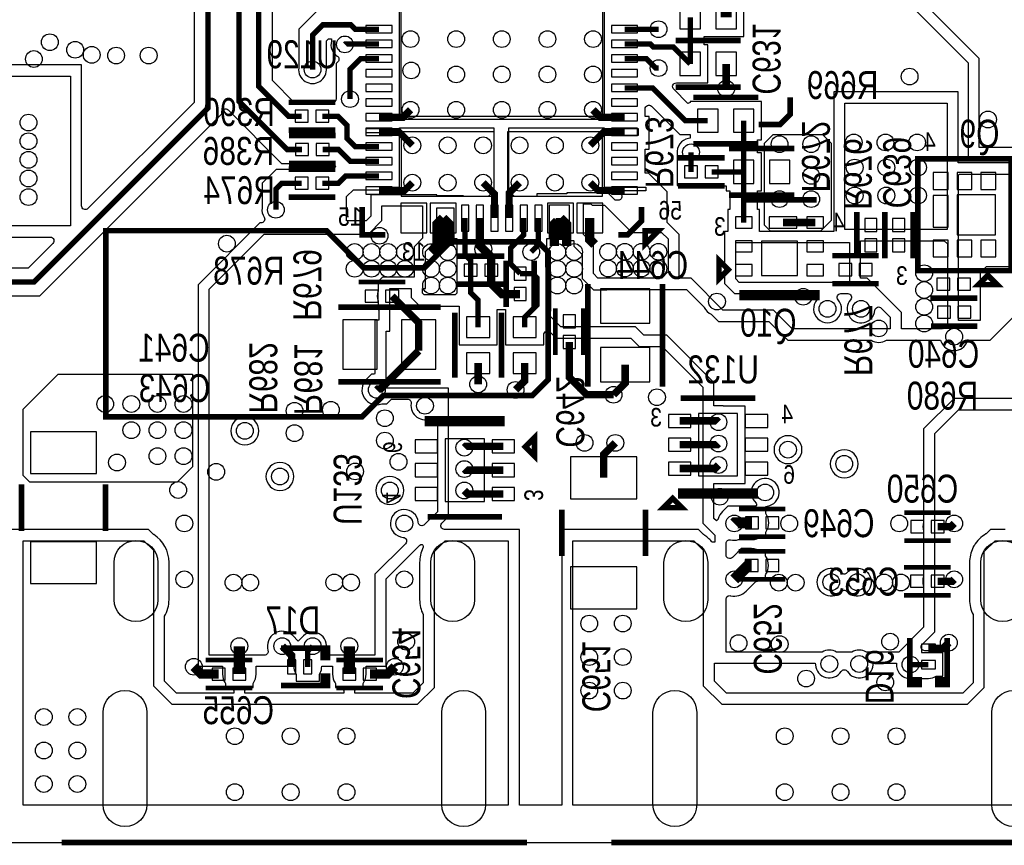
# Model space of a CAD drawing. Extents: x -394 to 5394, y -1015 to 6968.
# Tile 17 of 63: x 666 to 1723, y -3 to 883. Entities that reach past the tile are written whole.
import ezdxf

# ---------------------------------------------------------------- set-up
doc = ezdxf.new("R2010")
doc.units = 0
for name, color, linetype in [('BG_OUTLINE', 95, 'CONTINUOUS'), ('BG_SILKSCREEN_BOTTOM', 132, 'CONTINUOUS'), ('ET_BOTTOM', 1, 'CONTINUOUS'), ('PG_SILKSCREEN_BOTTOM', 2, 'CONTINUOUS'), ('PIN_BOTTOM', 1, 'CONTINUOUS'), ('RD_SILKSCREEN_BOTTOM', 254, 'CONTINUOUS'), ('VC_BOTTOM', 1, 'CONTINUOUS')]:
    doc.layers.add(name, color=color, linetype=linetype)

msp = doc.modelspace()

# ---------------------------------------------------------------- linework, layer by layer
at = {"layer": 'BG_OUTLINE'}
msp.add_lwpolyline([(5000, 0), (5000, 6968.4848), (0, 6968.4848), (0, 0)], close=True, dxfattribs=at)
at = {"layer": 'BG_OUTLINE', "const_width": 6}
for points in [[(710.42, 0), (1210.42, 0)], [(1300.97, 0), (1800.97, 0)]]:
    msp.add_lwpolyline(points, dxfattribs=at)
at = {"layer": 'BG_SILKSCREEN_BOTTOM', "const_width": 6}
msp.add_lwpolyline([(800, 457), (1033, 457), (1056, 480), (1216, 480), (1233, 497), (1233, 634), (1222, 645), (1128, 645), (1100, 617), (1035, 617), (995, 657), (758, 657), (758, 457), (800, 457)], dxfattribs=at)
at = {"layer": 'ET_BOTTOM'}
for points, const_width in [([(651.8739, 601.8739), (680.9457, 601.8739), (867.6, 788.5282), (867.6, 917.9347), (867.7, 918.0347), (867.7, 985.3), (679.9, 1173.1), (679.9, 1319.1), (653, 1346)], 5.8), ([(922, 1073), (922, 812), (954.21, 779.79), (968.45, 779.79)], 5.8), ([(901, 1039), (901, 796), (952.9, 744.1), (968.8, 744.1)], 5.8), ([(1424.15, 886.1), (1424.15, 905.15), (1415.7, 913.6)], 12), ([(1385.57, 836.1), (1385.57, 886.1)], 5.8), ([(980, 830), (980, 867), (991, 878), (1021.22, 878), (1025.99, 873.23), (1051.32, 873.23)], 5.8), ([(1315.1, 873.23), (1351.57, 873.23)], 5.8), ([(1014.76, 856.98), (1015.26, 857.48), (1051.32, 857.48)], 5.8), ([(1385.57, 836.1), (1367.43, 854.24), (1346.04, 854.24), (1342.8, 857.48), (1315.1, 857.48)], 5.8), ([(1020.21, 798.22), (1020.21, 830.19), (1031.75, 841.73), (1051.32, 841.73)], 5.8), ([(1351.57, 831.54), (1348.46, 831.54), (1338.27, 841.73), (1315.1, 841.73)], 5.8), ([(1424.15, 836.1), (1424.15, 809.45)], 8), ([(1404.46, 775.1), (1380.42, 775.1), (1345.29, 810.23), (1315.1, 810.23)], 5.8), ([(990.49, 779.79), (1007.2, 779.79), (1017, 769.99), (1017, 756), (1025.76, 747.24), (1051.32, 747.24)], 5.8), ([(1085.21, 786.7), (1077.25, 778.74), (1051.32, 778.74)], 8), ([(1315.1, 778.74), (1289.17, 778.74), (1281.21, 786.7)], 8), ([(1443.04, 720.07), (1443.04, 775.1)], 5.8), ([(1087.14, 748.54), (1072.69, 762.99), (1051.32, 762.99)], 7.5), ([(1278.3, 748.54), (1292.75, 762.99), (1315.1, 762.99)], 7.5), ([(1051.32, 731.49), (1020.51, 731.49), (1007.9, 744.1), (990.84, 744.1)], 5.8), ([(1386.41, 720.07), (1386.41, 741.12)], 5.8), ([(1443.04, 720.07), (1408.45, 720.07)], 5.8), ([(1443.04, 665.69), (1443.04, 720.07)], 5.8), ([(968.38, 707.92), (946.92, 707.92), (940.65, 701.65), (940.65, 679.4)], 5.8), ([(990.42, 707.92), (1007.92, 707.92), (1015.75, 715.75), (1051.32, 715.75)], 5.8), ([(1051.32, 700), (1078.6, 700), (1087.14, 708.54)], 7.5), ([(1175.34, 670.47), (1175.34, 696.34), (1163.14, 708.54)], 7.5), ([(1191.08, 670.47), (1191.08, 697.32), (1202.3, 708.54)], 7.5), ([(1278.3, 708.54), (1286.84, 700), (1315.1, 700)], 7.5), ([(1113.6284, 640.3784), (1120.22, 646.97), (1120.22, 670.47)], 10), ([(1120.22, 670.47), (1113.6284, 663.8784), (1113.6284, 640.3784)], 10), ([(1126.8116, 640.3784), (1126.8116, 663.8784), (1120.22, 670.47)], 10), ([(1143.84, 670.47), (1143.84, 631.18), (1149.86, 625.16), (1149.86, 614.64)], 5.8), ([(1163.43, 637.1), (1159.59, 640.94), (1159.59, 670.47)], 9), ([(1202.89, 610.9), (1192.7, 621.09), (1192.7, 638.37), (1206.83, 652.5), (1206.83, 670.47)], 5.8), ([(1222.58, 670.47), (1222.58, 641.87), (1214.81, 634.1)], 5.8), ([(1239.6084, 640.3784), (1239.6084, 663.8784), (1242.84, 667.11)], 10), ([(1252.7916, 640.3784), (1252.7916, 663.8784), (1246.2, 670.47)], 10), ([(1246.2, 670.47), (1246.2, 646.97)], 10), ([(1283, 642), (1277.7, 647.3), (1277.7, 670.47)], 10), ([(1485.17, 665.69), (1519.82, 665.69)], 8), ([(1113.6284, 640.3784), (1107.25, 634)], 10), ([(1171.9, 614.64), (1171.9, 628.63), (1163.43, 637.1)], 9), ([(1157.8, 553.34), (1157.8, 582.23), (1149.86, 590.17), (1149.86, 614.64)], 5.8), ([(1202.89, 588.86), (1183.17, 588.86), (1171.9, 600.13), (1171.9, 614.64)], 9), ([(1207.8, 553.34), (1207.8, 563.8), (1221, 577), (1221, 606.19), (1216.29, 610.9), (1202.89, 610.9)], 5.8), ([(1065.4836, 586.71), (1094.01, 558.1836), (1094.01, 534.71)], 8), ([(1255.71, 537.5164), (1255.71, 499.54), (1274.49, 480.76), (1303.22, 480.76)], 8), ([(1049, 486), (1050, 487), (1053, 487), (1094.01, 528.01)], 8), ([(1094.01, 528.01), (1094.01, 534.71)], 8), ([(1157.8, 514.76), (1157.8, 492)], 8), ([(1198, 486), (1207.8, 495.8), (1207.8, 514.76)], 8), ([(1315.71, 513.03), (1315.71, 493.25), (1303.22, 480.76)], 8), ([(1374.06, 452.72), (1414.49, 452.72), (1415.87, 451.34)], 8), ([(1184.81, 425.38), (1144.38, 425.38), (1143, 424)], 8), ([(1292.63, 391.6), (1292.63, 416.6), (1305.13, 429.1)], 8), ([(1374.06, 427.13), (1414.66, 427.13), (1415.87, 428.34)], 8), ([(1184.81, 399.79), (1144.21, 399.79), (1143, 401)], 8), ([(1374.06, 401.54), (1412.07, 401.54), (1415.87, 405.34)], 8), ([(1184.81, 374.2), (1146.8, 374.2), (1143, 378)], 8), ([(1451.8364, 343.25), (1433.52, 343.25), (1432.86, 342.59)], 12), ([(1651.4336, 339.15), (1665.64, 339.15), (1669.08, 342.59)], 8), ([(1451.5364, 297.55), (1447.82, 297.55), (1432.86, 282.59)], 12), ([(1651.3336, 280.5), (1666.99, 280.5), (1669.08, 282.59)], 8), ([(901.3636, 210.7964), (901.36, 210.8)], 12), ([(901.3636, 180.8), (901.3636, 210.7964)], 12), ([(957.57, 188.59), (957.57, 200.71), (947.48, 210.8)], 8), ([(974.89, 188.59), (974.89, 205.59), (980.1, 210.8)], 5.8), ([(1019.4764, 210.7964), (1019.48, 210.8)], 12), ([(1019.4764, 180.8), (1019.4764, 210.7964)], 12), ([(1641.41, 208.36), (1657.05, 208.36), (1663.29, 214.6)], 8), ([(879.3164, 180.8), (860.46, 180.8), (852.51, 188.75)], 10), ([(1041.5236, 180.8), (1060.38, 180.8), (1068.33, 188.75)], 10), ([(1641.41, 191.04), (1622, 191.04)], 5.8)]:
    msp.add_lwpolyline(points, dxfattribs=dict(at, const_width=const_width))
msp.add_lwpolyline([(1918, 746.39), (1696, 746.39), (1696, 842), (1585, 953), (1585, 1142), (1631, 1188), (1631, 1256), (1662, 1287), (1727.76, 1287)], dxfattribs=at)
for points in [[(71.9998, 994.9998), (677.0002, 994.9998), (677.0002, 1145.2709, -0.668175), (683.8286, 1148.0993), (852.7998, 979.1281), (852.7998, 924.2066), (852.6998, 924.1066), (852.6998, 794.7001), (738.8286, 680.8289, -0.668175), (732.0002, 683.6573), (732.0002, 835.0002), (558.9998, 835.0002)], [(984.8281, 892.9002), (965.0998, 873.1719), (965.0998, 831.7326), (965.088, 831.6246, 1.114863), (994.912, 831.6246), (994.9002, 831.7326), (994.9002, 860.8281), (997.1719, 863.0998), (1000.2665, 863.0998), (1000.2665, 860.8538), (1000.2069, 860.6151, 0.319429), (1006.5542, 844.4233, -0.476091), (1007.1944, 838.2465), (1005.3098, 836.3619), (1005.3098, 799.9526), (1005.298, 799.8446, 0.020945), (1005.2144, 798.5912, -0.406984), (1001.2156, 794.6902), (990.49, 794.6902, 0.054555), (987.2674, 794.3375), (987.0537, 794.2902), (971.8863, 794.2902), (971.6726, 794.3375, 0.054555), (968.45, 794.6902), (960.3819, 794.6902), (936.9002, 818.1719), (936.9002, 982.0317, -0.431276)], [(1572.9998, 948.0294), (1683.9998, 837.0294), (1683.9998, 734.3898), (1867.8639, 734.3898, -0.466799)], [(1804.4302, 729.8002), (1673.4302, 729.8002), (1673.4302, 806.0002), (1539.6998, 806.0002), (1539.6998, 656.1002), (1460.0402, 656.1002), (1460.0402, 679.6902), (1457.9402, 679.6902), (1457.9402, 699.5698), (1462.0402, 699.5698), (1462.0402, 740.5702), (1457.9402, 740.5702), (1457.9402, 754.5998), (1462.0402, 754.5998), (1462.0402, 795.6002), (1385.4598, 795.6002), (1385.4598, 794.6243), (1382.9906, 793.6015), (1367.8207, 808.7714, -0.668175), (1370.6491, 815.5998), (1404.5702, 815.5998), (1404.5702, 856.6002), (1400.4702, 856.6002), (1400.4702, 865.5998), (1443.1502, 865.5998), (1443.1502, 906.6002)], [(653.6065, 586.9737), (687.1176, 586.9737), (882.5002, 782.3563), (882.5002, 783.7709, -0.668175), (889.3286, 786.5993), (946.7281, 729.1998), (968.8, 729.1998, 0.054555), (972.0226, 729.5525), (972.2363, 729.5998), (987.4037, 729.5998), (987.6174, 729.5525, 0.054555), (990.84, 729.1998), (1001.7281, 729.1998), (1004.9279, 726), (1001.7481, 722.8202), (990.42, 722.8202, 0.054555), (987.1974, 722.4675), (986.9837, 722.4202), (971.8163, 722.4202), (971.6026, 722.4675, 0.054555), (968.38, 722.8202), (940.7481, 722.8202), (925.7498, 707.8219), (925.7498, 681.1326), (925.738, 681.0246, 0.170258), (927.9894, 671.3554, -0.591589), (924.6133, 665.2102), (923.2394, 665.2102), (856.9998, 598.9706), (856.9998, 189.1898), (883.3634, 189.1898), (883.3634, 180.8, 0.139599), (886.0634, 171.3178), (886.3634, 170.8338), (886.3634, 166.2998), (890.6802, 166.2998), (891.1911, 165.9498, 0.050139), (894.3506, 164.2222), (895.5714, 163.7057), (895.5714, 160.3802), (833.9106, 160.3802), (821.0402, 173.2506), (821.0402, 242.8741, 0.13228), (825.8402, 260.7), (825.8402, 300.7, 0.255753), (809.4747, 330.602), (809.2919, 330.7189), (803.9106, 336.1002), (793.0037, 336.1002), (792.9308, 336.1055, 0.036539), (787.7492, 336.1055), (787.6763, 336.1002), (657.1298, 336.1002)], [(1854.94, 476.67), (1668.84, 476.67), (1636.23, 444.06), (1636.23, 344.1447), (1636.1415, 343.8572, 0.150427), (1636.1415, 334.4428), (1636.23, 334.1553), (1636.23, 285.7905), (1636.1304, 285.4868, 0.159816), (1636.1304, 275.5132), (1636.23, 275.2095), (1636.23, 231.2864), (1609.4836, 204.54), (1574.725, 204.54, 0.278554), (1559.215, 204.54), (1542.725, 204.54, 0.278554), (1527.215, 204.54), (1424, 204.54), (1424, 261.1333, -0.481065), (1428.8836, 265.0345, 0.257512), (1445.5881, 269.8619), (1455.7737, 280.0476), (1456.2853, 280.1875, 0.083596), (1461.7089, 282.6998), (1462.2198, 283.0498), (1466.5366, 283.0498), (1466.5366, 287.5838), (1466.8366, 288.0678, 0.284747), (1466.8366, 307.0322), (1466.5366, 307.5162), (1466.5366, 312.0502), (1462.2198, 312.0502), (1461.7089, 312.4002, 0.151285), (1451.5365, 315.5502), (1440.3641, 315.5502), (1436.8641, 312.0502), (1436.5362, 312.0502), (1436.5362, 311.7223), (1430.8284, 306.0145, -0.668169), (1424, 308.8429), (1424, 321.1333, -0.481065), (1428.8836, 325.0345, 0.120671), (1437.446, 325.1838), (1437.6965, 325.2498), (1451.8365, 325.2498, 0.151285), (1462.0089, 328.3998), (1462.5198, 328.7498), (1466.8366, 328.7498), (1466.8366, 333.2838), (1467.1366, 333.7678, 0.284747), (1467.1366, 352.7322), (1466.8366, 353.2162), (1466.8366, 360.8042), (1468.5099, 361.0812, 4.494981), (1456.2646, 364.5197, -0.75501), (1454.6464, 361.0295, 0.039208), (1451.8364, 361.2502), (1426.0641, 361.2502), (1420.1319, 355.3181, 0.126282), (1415.5755, 347.6151), (1415.4322, 347.1222), (1413.655, 345.345), (1411, 348), (1411, 385.5398), (1418.6975, 385.5398), (1418.7875, 385.6298), (1444.4002, 385.6298), (1444.4002, 468.6302), (1421.2075, 468.6302), (1421.1175, 468.7202), (1411, 468.7202), (1411, 494), (1360.315, 544.685), (1335.685, 544.685), (1326.83, 553.54), (1246.57, 553.54), (1232.591, 567.519), (1235.9002, 570.8281), (1235.9002, 612.3619), (1230.62, 617.6421), (1230.62, 637.3232), (1231.4802, 638.1834), (1231.4802, 648.4698), (1234.5802, 648.4698), (1234.5802, 684.54), (1255.6998, 684.54), (1255.6998, 646.4698), (1260.2302, 646.4698), (1260.6998, 646.0002), (1260.6998, 640.2583), (1269.57, 631.3881), (1269.57, 605.54), (1281.57, 593.54), (1295.84, 593.54), (1295.84, 593.95), (1381.45, 593.95), (1400.4722, 574.9278), (1400.6223, 574.5973, 0.181502), (1408.0773, 567.1423), (1408.4078, 566.9922), (1415.79, 559.61), (1470.11, 559.61), (1490.24, 539.48), (1579.7383, 539.48, 0.300205), (1596.2617, 539.48), (1654.3645, 539.48), (1654.8356, 538.1459, 0.707423), (1683.1244, 538.1459), (1683.5955, 539.48), (1707.78, 539.48), (1732.02, 563.72)], [(558.9998, 649.9998), (698.3427, 649.9998, -0.668175), (701.1711, 643.1714), (674.7738, 616.7741), (653.6065, 616.7741)], [(1723.6408, 336.1055, 0.036539), (1718.4592, 336.1055), (1718.3863, 336.1002), (1707.9694, 336.1002), (1703.3339, 331.4648), (1703.1121, 331.3349, 0.128541), (1690.4151, 318.6379), (1690.2852, 318.4161), (1689.3398, 317.4706), (1689.3398, 316.6669), (1689.1377, 316.2521, 0.113855), (1685.5498, 300.7), (1685.5498, 260.7, 0.117105), (1689.3398, 244.7398), (1689.3398, 171.3106), (1678.4094, 160.3802), (1424.4606, 160.3802), (1411.5902, 173.2506), (1411.5902, 192.5398), (1519.8773, 192.5398), (1520.0048, 190.6763, 0.722874), (1547.6016, 183.61, -0.547055), (1554.3384, 183.61, 0.722874), (1581.9352, 190.6763), (1582.0627, 192.5398), (1606.9492, 192.5398), (1607.0063, 190.5986, 0.437572), (1623.6246, 176.128), (1623.7326, 176.1398), (1641.41, 176.1398, 0.144872), (1649.5193, 178.5398), (1656.9102, 178.5398), (1656.9102, 203.5402), (1649.5193, 203.5402, 0.144872), (1641.41, 205.9402), (1637.5115, 205.9402, -0.668177), (1634.6831, 212.7686), (1648.2302, 226.3158), (1648.2302, 439.0894), (1673.8106, 464.6698), (1859.9106, 464.6698)]]:
    msp.add_lwpolyline(points, format="xyb", dxfattribs=at)
for points in [[(1073.3202, 779.5402), (1073.3202, 912.2498), (1293.0998, 912.2498), (1293.0998, 779.5402)], [(720, 823), (720, 662.0003), (719.9997, 662), (571, 662), (571, 823)], [(1551.7, 794), (1661.43, 794), (1661.43, 658.1), (1551.7, 658.1)], [(1536.8, 751.05), (1536.8, 667.9), (1525.45, 656.55), (1471.65, 656.55), (1465.5, 662.7), (1465.5, 750.94), (1474.62, 760.06), (1527.79, 760.06)], [(1703.48, 618.1), (1696.93, 611.55), (1696.93, 560.5), (1673.68, 560.5), (1673.68, 716.75), (1674.73, 717.8), (1792.43, 717.8), (1792.43, 694.6908), (1789.0198, 691.2806), (1789.0198, 618.1)], [(1100, 588), (1098, 590), (1098, 594.9998), (1101.1802, 594.9998), (1101.1802, 634.7294), (1113.5702, 647.1194), (1113.5702, 681.5398), (1131.8398, 681.5398), (1131.8398, 648.4698), (1134.9398, 648.4698), (1134.9398, 629.1402), (1134.8598, 629.1402), (1134.8598, 600.1398), (1134.9598, 600.1398), (1134.9598, 589.9598), (1133, 588)], [(1278.9659, 685.6), (1280.3161, 684.2498), (1293.4502, 684.2498), (1322.7, 655), (1354.8, 655), (1361.75, 648.05), (1361.75, 612.95), (1354.9, 606.1), (1286.43, 606.1), (1281.5702, 610.9598), (1281.5702, 642.1006), (1270.8202, 652.8506), (1270.8202, 685.6)], [(1438.08, 601.45), (1434.43, 605.1), (1434.43, 644.1), (1556.43, 644.1), (1556.43, 601.45)], [(834.68, 386.93), (676.4, 386.93), (669.17, 394.16), (669.17, 465.22), (706.84, 502.89), (851.03, 502.89), (851.03, 403.28)], [(1110.79, 166.34), (1110.79, 312.5), (1122.39, 324.1), (1190.08, 324.1), (1190.08, 40.01), (669.13, 40.01), (669.13, 324.1), (798.94, 324.1), (809.04, 314), (809.04, 168.28), (828.94, 148.38), (1092.83, 148.38)], [(1701.34, 166.34), (1701.34, 312.5), (1712.94, 324.1), (1780.63, 324.1), (1780.63, 40.21), (1259.68, 40.21), (1259.68, 324.1), (1389.49, 324.1), (1399.59, 314), (1399.59, 168.28), (1419.49, 148.38), (1683.38, 148.38)]]:
    msp.add_lwpolyline(points, close=True, dxfattribs=at)
for points in [[(1495.2106, 551.4802), (1475.0806, 571.6102), (1420.7606, 571.6102), (1386.4206, 605.9502), (1373.7502, 605.9502), (1373.7502, 653.0206), (1360.8702, 665.9006), (1360.8702, 698.5106), (1340.8406, 718.5402), (1337.1002, 718.5402), (1337.1002, 744.5398), (1341.5702, 744.5398), (1341.5702, 779.5402), (1337.1002, 779.5402), (1337.1002, 787.6909, -0.668175), (1343.9286, 790.5193), (1374.2481, 760.1998), (1385.4598, 760.1998), (1385.4598, 756.1839), (1383.8069, 755.8926, 0.39504), (1371.498, 739.4954), (1371.5098, 739.3874), (1371.5098, 734.5702), (1371.4098, 734.5702), (1371.4098, 705.5698), (1382.9737, 705.5698), (1383.1874, 705.5225, 0.109435), (1389.6326, 705.5225), (1389.8463, 705.5698), (1405.0137, 705.5698), (1405.2274, 705.5225, 0.054555), (1408.45, 705.1698), (1424.0398, 705.1698), (1424.0398, 699.5698), (1428.1398, 699.5698), (1428.1398, 679.6902), (1426.0398, 679.6902), (1426.0398, 656.1002), (1422.4298, 656.1002), (1422.4298, 600.1294), (1433.1094, 589.4498), (1518.647, 589.4498, -0.64284), (1521.6686, 582.8288, 2.191168), (1544.3314, 582.8288, -0.64284), (1547.353, 589.4498), (1554.647, 589.4498, -0.64284), (1557.6686, 582.8288, 1.363136), (1583.9182, 571.4337, -0.630993), (1590.7248, 573.8444), (1600.4398, 564.1294), (1600.4398, 551.4802)], [(1073.3202, 703.7498), (1073.3202, 759.2402), (1060.1524, 759.2402, 0.159967), (1051.32, 762.1402), (1037.57, 762.1402), (1037.57, 766.7398), (1073.3202, 766.7398), (1073.3202, 767.54), (1174.57, 767.54), (1174.57, 699.54), (1168.57, 693.54), (1142.2202, 693.54), (1142.2202, 694.4702), (1113.5702, 694.4702), (1113.5702, 695.5402), (1042.5698, 695.5402), (1042.5698, 672.7106), (1037.3992, 667.54), (1016.57, 667.54), (1016.57, 693.54), (1023.8798, 700.8498), (1051.32, 700.8498, 0.159967), (1060.1524, 703.7498)], [(1305.1308, 689.54), (1297.0706, 697.6002), (1252.9698, 697.6002), (1252.9698, 696.5402), (1220.6998, 696.5402), (1220.6998, 693.54), (1196.87, 693.54), (1190.87, 699.54), (1190.87, 767.54), (1293.0998, 767.54), (1293.0998, 766.7398), (1329.57, 766.7398), (1329.57, 759.2402), (1293.0998, 759.2402), (1293.0998, 703.7498), (1337.8318, 703.7498), (1337.8318, 699.7498), (1315.8916, 699.7498, 0.498771), (1312.0473, 694.6449, -0.498773), (1308.2029, 689.54)], [(998.2531, 201.19, -0.504986), (994.4314, 206.371, 0.83016), (968.3413, 220.1133), (964.5678, 216.3399), (958.7938, 222.1138, 0.776306), (932.1221, 206.312, -0.500164), (928.2827, 201.19), (869, 201.19), (869, 594), (928.21, 653.21), (1040.04, 653.21), (1054.57, 667.74), (1054.57, 683.54), (1098.2198, 683.54), (1098.2198, 648.7398), (1089.18, 639.7), (1089.18, 607), (1055, 607), (1051, 603), (1051, 601.2102), (1050.4834, 601.2102), (1050.4834, 592.2881), (1050.3723, 591.9688, 0.169031), (1050.3723, 581.4512), (1050.4834, 581.1319), (1050.4834, 572.2098), (1051, 572.2098), (1051, 561), (1047.98, 561), (1047.97, 560.99), (1047, 560.99), (1047, 503.6277), (1046.3725, 503.0002), (1043.3725, 503.0002), (1037.6862, 497.3138, 0.796774), (1054.2588, 470.8887), (1054.5781, 470.9998), (1059.6275, 470.9998), (1064.6277, 476), (1081.9482, 476, -0.461453), (1085.898, 471.3684, 0.627027), (1108.0442, 455.9151, -0.573114), (1114, 452.4259), (1114, 355), (1100.2965, 341.2965, -0.639315), (1093.4812, 343.8018, 2.162527), (1077.3182, 327.6388, -0.639315), (1079.8235, 320.8235), (1047, 288), (1047, 201.19)], [(1612.44, 551.4802), (1612.44, 569.1), (1575.43, 606.11), (1568.4302, 606.11), (1568.4302, 646.0998), (1658.4302, 646.0998), (1661.6798, 642.8502), (1661.6798, 556.2439, 0.11879), (1656.5122, 551.4802)], [(1202.0802, 40.0001), (1202.0802, 336.1002), (1133.1637, 336.1002), (1133.0908, 336.1055, 0.036539), (1127.9092, 336.1055), (1127.8363, 336.1002), (1121.7279, 336.1002, -0.668177), (1118.8995, 342.9286), (1126.0002, 350.0294), (1126.0002, 488.0002), (1059.0002, 488.0002), (1059.0002, 548.9998), (1063.0002, 548.9998), (1063.0002, 594.9998), (1085.9998, 594.9998), (1085.9998, 585.0294), (1095.0294, 575.9998), (1137.2998, 575.9998), (1137.2998, 534.3398), (1178.3002, 534.3398), (1178.3002, 572.3598), (1187.2998, 572.3598), (1187.2998, 534.3398), (1228.3002, 534.3398), (1228.3002, 545.1821, -0.668177), (1235.1286, 548.0105), (1241.5994, 541.5398), (1321.8594, 541.5398), (1330.7144, 532.6848), (1355.3444, 532.6848), (1398.9998, 489.0294), (1398.9998, 343.0294), (1411.9998, 330.0294), (1411.9998, 322.3407), (1409.0476, 322.3407), (1408.4473, 323.0799, 0.080034), (1400.0247, 330.602), (1399.8419, 330.7189), (1394.4606, 336.1002), (1383.5537, 336.1002), (1383.4808, 336.1055, 0.036539), (1378.2992, 336.1055), (1378.2263, 336.1002), (1247.6798, 336.1002), (1247.6798, 40.0001)], [(922.3102, 442, 1), (892.3098, 442, 1)], [(1505.5602, 421.81, 1), (1475.5598, 421.81, 1)], [(1565.9702, 406.57, 1), (1535.9698, 406.57, 1)], [(960.0002, 393, 1), (929.9998, 393, 1)], [(1078.0002, 378, 1), (1047.9998, 378, 1)], [(1025.2686, 160.3802), (1025.2686, 163.7057), (1026.4894, 164.2222, 0.050139), (1029.6489, 165.9498), (1030.1598, 166.2998), (1034.4766, 166.2998), (1034.4766, 170.8338), (1034.7766, 171.3178, 0.139599), (1037.4766, 180.8), (1037.4766, 189.1898), (1059.0002, 189.1898), (1059.0002, 283.0294), (1095.3756, 319.4047, -0.668183), (1098.7898, 317.9905), (1098.7898, 316.6669), (1098.5877, 316.2521, 0.113855), (1094.9998, 300.7), (1094.9998, 260.7, 0.117105), (1098.7898, 244.7398), (1098.7898, 171.3106), (1087.8594, 160.3802)], [(1553.9173, 269.4488, 0.439612), (1548.0227, 269.4488, -2.569016), (1548.0227, 289.7312, 0.439612), (1553.9173, 289.7312, -2.569016)], [(907.1558, 160.3802), (907.1558, 163.7057), (908.3766, 164.2222, 0.050139), (911.5361, 165.9498), (912.047, 166.2998), (916.3638, 166.2998), (916.3638, 170.8338), (916.6638, 171.3178, 0.139599), (919.3638, 180.8), (919.3638, 189.1898), (959.8885, 189.1898), (960.041, 187.3555, 0.123761), (962.3898, 180.4807), (962.3898, 173.0898), (987.3902, 173.0898), (987.3902, 180.4807, 0.123761), (989.739, 187.3555), (989.8915, 189.1898), (1001.4762, 189.1898), (1001.4762, 180.8, 0.139599), (1004.1762, 171.3178), (1004.4762, 170.8338), (1004.4762, 166.2998), (1008.793, 166.2998), (1009.3039, 165.9498, 0.050139), (1012.4634, 164.2222), (1013.6842, 163.7057), (1013.6842, 160.3802)]]:
    msp.add_lwpolyline(points, format="xyb", close=True, dxfattribs=at)
at = {"layer": 'PG_SILKSCREEN_BOTTOM'}
for points, const_width in [([(1369.86, 861.1), (1439.86, 861.1)], 6), ([(1439.86, 861.1), (1369.86, 861.1)], 6), ([(1369.86, 811.1), (1439.86, 811.1)], 6), ([(954.47, 794.79), (1004.47, 794.79)], 6), ([(1388.75, 800.1), (1458.75, 800.1)], 6), ([(1459, 771), (1482, 771), (1493, 782), (1493, 800)], 6), ([(954.47, 764.79), (1004.47, 764.79)], 6), ([(954.82, 759.1), (1004.82, 759.1)], 6), ([(1388.75, 750.1), (1458.75, 750.1)], 6), ([(1427.33, 745.07), (1497.33, 745.07)], 6), ([(954.82, 729.1), (1004.82, 729.1)], 6), ([(1372.43, 735.07), (1422.43, 735.07)], 6), ([(1685.1, 734.02), (1630.1, 734.02), (1630.1, 614.02), (1730.1, 614.02), (1730.1, 734.02), (1685.1, 734.02)], 6), ([(954.4, 722.92), (1004.4, 722.92)], 6), ([(1372.43, 705.07), (1422.43, 705.07)], 6), ([(1427.33, 695.07), (1497.33, 695.07)], 6), ([(954.4, 692.92), (1004.4, 692.92)], 6), ([(1441.43, 690.1), (1521.43, 690.1)], 6), ([(1033.21, 682.36), (1033.21, 652.36), (1058.21, 652.36)], 6), ([(1308.21, 652.36), (1318.21, 652.36), (1333.21, 667.36), (1333.21, 682.36)], 6), ([(1564.43, 677.1), (1564.43, 627.1)], 6), ([(1594.43, 677.1), (1594.43, 627.1)], 6), ([(1594.43, 677.1), (1594.43, 627.1)], 5), ([(1624.43, 677.1), (1624.43, 627.1)], 5), ([(1337.16, 656.66), (1351.31, 656.66), (1337.16, 642.51), (1337.16, 656.66)], 6), ([(1185.88, 629.64), (1135.88, 629.64)], 6), ([(1187.89, 574.88), (1187.89, 624.88)], 6), ([(1217.89, 574.88), (1217.89, 624.88)], 6), ([(1426.43, 615.1), (1416.43, 605.1), (1416.43, 625.1), (1426.43, 615.1)], 6), ([(1588, 630.08), (1538, 630.08)], 6), ([(1693.48, 614.48), (1643.48, 614.48)], 5), ([(1029.46, 601.71), (1079.46, 601.71)], 5), ([(1588, 600.08), (1538, 600.08)], 6), ([(1705.1, 609.02), (1715.1, 599.02), (1695.1, 599.02), (1705.1, 609.02)], 6), ([(1185.88, 599.64), (1135.88, 599.64)], 6), ([(1275.71, 599.53), (1275.71, 489.53)], 6), ([(1355.71, 599.53), (1355.71, 489.53)], 6), ([(1441.43, 590.1), (1441.43, 585.1), (1521.43, 585.1), (1521.43, 590.1), (1441.43, 590.1)], 6), ([(1693.48, 584.48), (1643.48, 584.48)], 5), ([(1694.05, 584.48), (1644.05, 584.48)], 6), ([(1007.51, 574.71), (1117.51, 574.71)], 6), ([(1132.8, 569.05), (1132.8, 499.05)], 6), ([(1182.8, 569.05), (1182.8, 499.05)], 6), ([(1182.8, 569.05), (1182.8, 499.05)], 6), ([(1232.8, 569.05), (1232.8, 499.05)], 6), ([(1240.71, 573.54), (1240.71, 523.54)], 5), ([(1270.71, 573.54), (1270.71, 523.54)], 5), ([(1694.05, 554.48), (1644.05, 554.48)], 6), ([(1007.51, 494.71), (1117.51, 494.71)], 6), ([(1375.4, 477.13), (1455.4, 477.13)], 6), ([(1183.47, 449.79), (1103.47, 449.79), (1103.47, 454.79), (1183.47, 454.79), (1183.47, 449.79)], 6), ([(1208.47, 424.79), (1218.47, 434.79), (1218.47, 414.79), (1208.47, 424.79)], 6), ([(667.57, 334.54), (667.57, 384.54)], 6), ([(757.57, 334.54), (757.57, 384.54)], 6), ([(1366.72, 369.51), (1376.72, 359.51), (1356.72, 359.51), (1366.72, 369.51)], 6), ([(1375.4, 377.13), (1455.4, 377.13), (1455.4, 372.13), (1375.4, 372.13), (1375.4, 377.13)], 6), ([(1247.63, 307.54), (1247.63, 357.54)], 6), ([(1337.63, 307.54), (1337.63, 357.54)], 6), ([(1487.86, 358.25), (1437.86, 358.25)], 5), ([(1183.47, 349.79), (1103.47, 349.79)], 6), ([(1615.41, 354.15), (1665.41, 354.15)], 5), ([(1487.86, 328.25), (1437.86, 328.25)], 5), ([(1615.41, 324.15), (1665.41, 324.15)], 5), ([(1487.56, 312.55), (1437.56, 312.55)], 5), ([(1615.31, 295.5), (1665.31, 295.5)], 5), ([(1487.56, 282.55), (1437.56, 282.55)], 5), ([(1615.31, 265.5), (1665.31, 265.5)], 5), ([(1621.41, 174.7), (1631.41, 174.7), (1631.41, 169.7), (1621.41, 169.7), (1621.41, 219.7)], 6), ([(1661.41, 174.7), (1651.41, 174.7), (1651.41, 169.7), (1661.41, 169.7), (1661.41, 219.7)], 6), ([(991.23, 208.59), (991.23, 198.59), (996.23, 198.59), (996.23, 208.59), (946.23, 208.59)], 6), ([(915.34, 195.8), (865.34, 195.8)], 5), ([(1005.5, 195.8), (1055.5, 195.8)], 5), ([(991.23, 168.59), (991.23, 178.59), (996.23, 178.59), (996.23, 168.59), (946.23, 168.59)], 6), ([(915.34, 165.8), (865.34, 165.8)], 5), ([(1005.5, 165.8), (1055.5, 165.8)], 5)]:
    msp.add_lwpolyline(points, dxfattribs=dict(at, const_width=const_width))
at = {"layer": 'PIN_BOTTOM'}
for points in [[(1074.71, 776.7), (1291.71, 776.7), (1291.71, 910.7), (1074.71, 910.7)], [(1396.57, 873.6), (1396.57, 898.6), (1374.57, 898.6), (1374.57, 873.6)], [(1435.15, 873.6), (1435.15, 898.6), (1413.15, 898.6), (1413.15, 873.6)], [(1037.32, 877.23), (1037.32, 869.23), (1065.32, 869.23), (1065.32, 877.23)], [(1301.1, 877.23), (1301.1, 869.23), (1329.1, 869.23), (1329.1, 877.23)], [(1037.32, 861.48), (1037.32, 853.48), (1065.32, 853.48), (1065.32, 861.48)], [(1301.1, 861.48), (1301.1, 853.48), (1329.1, 853.48), (1329.1, 861.48)], [(1374.57, 848.6), (1374.57, 823.6), (1396.57, 823.6), (1396.57, 848.6)], [(1413.15, 848.6), (1413.15, 823.6), (1435.15, 823.6), (1435.15, 848.6)], [(1037.32, 845.73), (1037.32, 837.73), (1065.32, 837.73), (1065.32, 845.73)], [(1301.1, 845.73), (1301.1, 837.73), (1329.1, 837.73), (1329.1, 845.73)], [(1037.32, 829.98), (1037.32, 821.98), (1065.32, 821.98), (1065.32, 829.98)], [(1301.1, 829.98), (1301.1, 821.98), (1329.1, 821.98), (1329.1, 829.98)], [(1037.32, 814.23), (1037.32, 806.23), (1065.32, 806.23), (1065.32, 814.23)], [(1301.1, 814.23), (1301.1, 806.23), (1329.1, 806.23), (1329.1, 814.23)], [(1037.32, 798.49), (1037.32, 790.49), (1065.32, 790.49), (1065.32, 798.49)], [(1301.1, 798.49), (1301.1, 790.49), (1329.1, 790.49), (1329.1, 798.49)], [(961.45, 786.29), (961.45, 773.29), (975.45, 773.29), (975.45, 786.29)], [(983.49, 786.29), (983.49, 773.29), (997.49, 773.29), (997.49, 786.29)], [(1037.32, 782.74), (1037.32, 774.74), (1065.32, 774.74), (1065.32, 782.74)], [(1301.1, 782.74), (1301.1, 774.74), (1329.1, 774.74), (1329.1, 782.74)], [(1393.46, 787.6), (1393.46, 762.6), (1415.46, 762.6), (1415.46, 787.6)], [(1432.04, 787.6), (1432.04, 762.6), (1454.04, 762.6), (1454.04, 787.6)], [(1037.32, 766.99), (1037.32, 758.99), (1065.32, 758.99), (1065.32, 766.99)], [(1075.14, 694.04), (1175.14, 694.04), (1175.14, 763.04), (1075.14, 763.04)], [(1189.3, 694.04), (1291.3, 694.04), (1291.3, 763.04), (1189.3, 763.04)], [(1301.1, 766.99), (1301.1, 758.99), (1329.1, 758.99), (1329.1, 766.99)], [(1037.32, 751.24), (1037.32, 743.24), (1065.32, 743.24), (1065.32, 751.24)], [(1301.1, 751.24), (1301.1, 743.24), (1329.1, 743.24), (1329.1, 751.24)], [(961.8, 750.6), (961.8, 737.6), (975.8, 737.6), (975.8, 750.6)], [(983.84, 750.6), (983.84, 737.6), (997.84, 737.6), (997.84, 750.6)], [(1037.32, 735.49), (1037.32, 727.49), (1065.32, 727.49), (1065.32, 735.49)], [(1301.1, 735.49), (1301.1, 727.49), (1329.1, 727.49), (1329.1, 735.49)], [(1432.04, 732.57), (1432.04, 707.57), (1454.04, 707.57), (1454.04, 732.57)], [(1470.62, 732.57), (1470.62, 707.57), (1492.62, 707.57), (1492.62, 732.57)], [(1037.32, 719.75), (1037.32, 711.75), (1065.32, 711.75), (1065.32, 719.75)], [(1301.1, 719.75), (1301.1, 711.75), (1329.1, 711.75), (1329.1, 719.75)], [(1379.41, 726.57), (1379.41, 713.57), (1393.41, 713.57), (1393.41, 726.57)], [(1401.45, 726.57), (1401.45, 713.57), (1415.45, 713.57), (1415.45, 726.57)], [(1662.51, 701.34), (1662.51, 719.34), (1646.51, 719.34), (1646.51, 701.34)], [(1688.1, 701.34), (1688.1, 719.34), (1672.1, 719.34), (1672.1, 701.34)], [(1713.69, 701.34), (1713.69, 719.34), (1697.69, 719.34), (1697.69, 701.34)], [(961.38, 714.42), (961.38, 701.42), (975.38, 701.42), (975.38, 714.42)], [(983.42, 714.42), (983.42, 701.42), (997.42, 701.42), (997.42, 714.42)], [(1037.32, 704), (1037.32, 696), (1065.32, 696), (1065.32, 704)], [(1301.1, 704), (1301.1, 696), (1329.1, 696), (1329.1, 704)], [(1662.51, 660.8), (1662.51, 694.8), (1646.51, 694.8), (1646.51, 660.8)], [(1713.4, 652.52), (1713.4, 695.52), (1672.4, 695.52), (1672.4, 652.52)], [(1074.72, 654.47), (1102.72, 654.47), (1102.72, 686.47), (1074.72, 686.47)], [(1106.22, 654.47), (1134.22, 654.47), (1134.22, 686.47), (1106.22, 686.47)], [(1139.84, 656.47), (1147.84, 656.47), (1147.84, 684.47), (1139.84, 684.47)], [(1155.59, 656.47), (1163.59, 656.47), (1163.59, 684.47), (1155.59, 684.47)], [(1171.34, 656.47), (1179.34, 656.47), (1179.34, 684.47), (1171.34, 684.47)], [(1187.08, 656.47), (1195.08, 656.47), (1195.08, 684.47), (1187.08, 684.47)], [(1202.83, 656.47), (1210.83, 656.47), (1210.83, 684.47), (1202.83, 684.47)], [(1218.58, 656.47), (1226.58, 656.47), (1226.58, 684.47), (1218.58, 684.47)], [(1232.2, 654.47), (1260.2, 654.47), (1260.2, 686.47), (1232.2, 686.47)], [(1263.7, 654.47), (1291.7, 654.47), (1291.7, 686.47), (1263.7, 686.47)], [(1434.04, 671.69), (1434.04, 659.69), (1452.04, 659.69), (1452.04, 671.69)], [(1470.17, 671.69), (1470.17, 659.69), (1500.17, 659.69), (1500.17, 671.69)], [(1510.82, 671.69), (1510.82, 659.69), (1528.82, 659.69), (1528.82, 671.69)], [(1585.93, 670.12), (1572.93, 670.12), (1572.93, 656.12), (1585.93, 656.12)], [(1615.93, 670.1236), (1602.93, 670.1236), (1602.93, 656.1236), (1615.93, 656.1236)], [(1434.04, 646.1), (1434.04, 634.1), (1452.04, 634.1), (1452.04, 646.1)], [(1461.93, 645.8), (1461.93, 608.8), (1500.93, 608.8), (1500.93, 645.8)], [(1510.82, 646.1), (1510.82, 634.1), (1528.82, 634.1), (1528.82, 646.1)], [(1585.93, 648.08), (1572.93, 648.08), (1572.93, 634.08), (1585.93, 634.08)], [(1615.93, 648.0764), (1602.93, 648.0764), (1602.93, 634.0764), (1615.93, 634.0764)], [(1662.51, 628.7), (1662.51, 646.7), (1646.51, 646.7), (1646.51, 628.7)], [(1688.1, 628.7), (1688.1, 646.7), (1672.1, 646.7), (1672.1, 628.7)], [(1713.69, 628.7), (1713.69, 646.7), (1697.69, 646.7), (1697.69, 628.7)], [(1156.86, 608.14), (1156.86, 621.14), (1142.86, 621.14), (1142.86, 608.14)], [(1178.9, 608.14), (1178.9, 621.14), (1164.9, 621.14), (1164.9, 608.14)], [(1196.39, 603.9), (1209.39, 603.9), (1209.39, 617.9), (1196.39, 617.9)], [(1434.04, 620.51), (1434.04, 608.51), (1452.04, 608.51), (1452.04, 620.51)], [(1510.82, 620.51), (1510.82, 608.51), (1528.82, 608.51), (1528.82, 620.51)], [(1558.98, 608.58), (1558.98, 621.58), (1544.98, 621.58), (1544.98, 608.58)], [(1581.02, 608.58), (1581.02, 621.58), (1567.02, 621.58), (1567.02, 608.58)], [(1664.4564, 592.98), (1664.4564, 605.98), (1650.4564, 605.98), (1650.4564, 592.98)], [(1686.5036, 592.98), (1686.5036, 605.98), (1672.5036, 605.98), (1672.5036, 592.98)], [(1036.4364, 593.21), (1036.4364, 580.21), (1050.4364, 580.21), (1050.4364, 593.21)], [(1058.4836, 593.21), (1058.4836, 580.21), (1072.4836, 580.21), (1072.4836, 593.21)], [(1196.39, 581.86), (1209.39, 581.86), (1209.39, 595.86), (1196.39, 595.86)], [(1342.21, 594.53), (1289.21, 594.53), (1289.21, 557.53), (1342.21, 557.53)], [(1665.03, 562.98), (1665.03, 575.98), (1651.03, 575.98), (1651.03, 562.98)], [(1687.07, 562.98), (1687.07, 575.98), (1673.07, 575.98), (1673.07, 562.98)], [(1012.51, 561.21), (1012.51, 508.21), (1049.51, 508.21), (1049.51, 561.21)], [(1075.51, 561.21), (1075.51, 508.21), (1112.51, 508.21), (1112.51, 561.21)], [(1170.3, 564.34), (1145.3, 564.34), (1145.3, 542.34), (1170.3, 542.34)], [(1220.3, 564.34), (1195.3, 564.34), (1195.3, 542.34), (1220.3, 542.34)], [(1262.21, 566.5636), (1249.21, 566.5636), (1249.21, 552.5636), (1262.21, 552.5636)], [(1262.21, 544.5164), (1249.21, 544.5164), (1249.21, 530.5164), (1262.21, 530.5164)], [(1342.21, 531.53), (1289.21, 531.53), (1289.21, 494.53), (1342.21, 494.53)], [(1170.3, 525.76), (1145.3, 525.76), (1145.3, 503.76), (1170.3, 503.76)], [(1220.3, 525.76), (1195.3, 525.76), (1195.3, 503.76), (1220.3, 503.76)], [(1362.06, 459.72), (1362.06, 445.72), (1386.06, 445.72), (1386.06, 459.72)], [(1394.4, 460.63), (1394.4, 393.63), (1436.4, 393.63), (1436.4, 460.63)], [(1444.74, 459.72), (1444.74, 445.72), (1468.74, 445.72), (1468.74, 459.72)], [(677.07, 396.1), (748.07, 396.1), (748.07, 441.1), (677.07, 441.1)], [(1362.06, 434.13), (1362.06, 420.13), (1386.06, 420.13), (1386.06, 434.13)], [(1444.74, 434.13), (1444.74, 420.13), (1468.74, 420.13), (1468.74, 434.13)], [(1114.13, 418.38), (1114.13, 432.38), (1090.13, 432.38), (1090.13, 418.38)], [(1164.47, 366.29), (1164.47, 433.29), (1122.47, 433.29), (1122.47, 366.29)], [(1196.81, 418.38), (1196.81, 432.38), (1172.81, 432.38), (1172.81, 418.38)], [(1257.13, 369.1), (1328.13, 369.1), (1328.13, 414.1), (1257.13, 414.1)], [(1114.13, 392.79), (1114.13, 406.79), (1090.13, 406.79), (1090.13, 392.79)], [(1196.81, 392.79), (1196.81, 406.79), (1172.81, 406.79), (1172.81, 392.79)], [(1362.06, 408.54), (1362.06, 394.54), (1386.06, 394.54), (1386.06, 408.54)], [(1444.74, 408.54), (1444.74, 394.54), (1468.74, 394.54), (1468.74, 408.54)], [(1114.13, 367.2), (1114.13, 381.2), (1090.13, 381.2), (1090.13, 367.2)], [(1196.81, 367.2), (1196.81, 381.2), (1172.81, 381.2), (1172.81, 367.2)], [(1458.8364, 336.75), (1458.8364, 349.75), (1444.8364, 349.75), (1444.8364, 336.75)], [(1480.8836, 336.75), (1480.8836, 349.75), (1466.8836, 349.75), (1466.8836, 336.75)], [(1622.3864, 345.65), (1622.3864, 332.65), (1636.3864, 332.65), (1636.3864, 345.65)], [(1644.4336, 345.65), (1644.4336, 332.65), (1658.4336, 332.65), (1658.4336, 345.65)], [(677.07, 277.98), (748.07, 277.98), (748.07, 322.98), (677.07, 322.98)], [(1458.5364, 291.05), (1458.5364, 304.05), (1444.5364, 304.05), (1444.5364, 291.05)], [(1480.5836, 291.05), (1480.5836, 304.05), (1466.5836, 304.05), (1466.5836, 291.05)], [(1257.13, 250.98), (1328.13, 250.98), (1328.13, 295.98), (1257.13, 295.98)], [(1622.2864, 287), (1622.2864, 274), (1636.2864, 274), (1636.2864, 287)], [(1644.3336, 287), (1644.3336, 274), (1658.3336, 274), (1658.3336, 287)], [(1633.91, 203.86), (1648.91, 203.86), (1648.91, 212.86), (1633.91, 212.86)], [(962.07, 181.09), (962.07, 196.09), (953.07, 196.09), (953.07, 181.09)], [(979.39, 181.09), (979.39, 196.09), (970.39, 196.09), (970.39, 181.09)], [(1633.91, 186.54), (1648.91, 186.54), (1648.91, 195.54), (1633.91, 195.54)], [(886.3164, 174.3), (886.3164, 187.3), (872.3164, 187.3), (872.3164, 174.3)], [(908.3636, 174.3), (908.3636, 187.3), (894.3636, 187.3), (894.3636, 174.3)], [(1012.4764, 187.3), (1012.4764, 174.3), (1026.4764, 174.3), (1026.4764, 187.3)], [(1034.5236, 187.3), (1034.5236, 174.3), (1048.5236, 174.3), (1048.5236, 187.3)]]:
    msp.add_lwpolyline(points, close=True, dxfattribs=at)
for points in [[(813.84, 300.7), (813.84, 260.7, -1), (766.84, 260.7), (766.84, 300.7, -1)], [(1154, 300.7), (1154, 260.7, -1), (1107, 260.7), (1107, 300.7, -1)], [(1404.39, 300.7), (1404.39, 260.7, -1), (1357.39, 260.7), (1357.39, 300.7, -1)], [(1744.55, 300.7), (1744.55, 260.7, -1), (1697.55, 260.7), (1697.55, 300.7, -1)], [(802.03, 139.68), (802.03, 40.68, -1), (755.03, 40.68), (755.03, 139.68, -1)], [(1165.81, 139.68), (1165.81, 40.68, -1), (1118.81, 40.68), (1118.81, 139.68, -1)], [(1392.58, 139.68), (1392.58, 40.68, -1), (1345.58, 40.68), (1345.58, 139.68, -1)], [(1756.36, 139.68), (1756.36, 40.68, -1), (1709.36, 40.68), (1709.36, 139.68, -1)]]:
    msp.add_lwpolyline(points, format="xyb", close=True, dxfattribs=at)
at = {"layer": 'VC_BOTTOM'}
for centre in [(1351.57, 873.23), (697.85, 859.3), (1085.21, 862.7), (1134.21, 862.7), (1183.21, 862.7), (1232.21, 862.7), (1281.21, 862.7), (725.1, 851.2), (1014.76, 856.98), (680.75, 841.25), (742.85, 845.75), (769, 845), (804, 845), (980, 830), (1086, 829), (1351.57, 831.54), (1134.21, 824.7), (1183.21, 824.7), (1232.21, 824.7), (1281.21, 824.7), (1621.16, 822.39), (1424.15, 809.45), (1020.21, 798.22), (1085.21, 786.7), (1134.21, 786.7), (1183.21, 786.7), (1232.21, 786.7), (1281.21, 786.7), (1705.33, 776.34), (675, 773), (675, 753), (1087.14, 748.54), (1125.14, 748.54), (1163.14, 748.54), (1202.3, 748.54), (1240.3, 748.54), (1278.3, 748.54), (1481.53, 749.85), (1515.53, 749.85), (1561.17, 751.7), (1595.17, 751.7), (1629.17, 751.7), (675, 733), (1386.41, 741.12), (1562.17, 724.7), (1596.17, 724.7), (1630.17, 724.7), (675, 713), (1515.53, 715.85), (1087.14, 708.54), (1125.14, 708.54), (1163.14, 708.54), (1202.3, 708.54), (1240.3, 708.54), (1278.3, 708.54), (675, 693), (1481.53, 690.85), (1515.53, 690.85), (1562.17, 694.7), (1596.17, 694.7), (1630.17, 694.7), (940.65, 679.4), (1051.85, 651.49), (888, 643), (1163.43, 637.1), (1025.22, 634.05), (1043.22, 634.05), (1061.22, 634.05), (1079.22, 634.05), (1107.25, 634), (1125.25, 634), (1214.81, 634.1), (1242.84, 634.05), (1260.84, 634.05), (1297.35, 634.35), (1315.35, 634.35), (1333.35, 634.35), (1351.35, 634.35), (1025.22, 616.05), (1043.22, 616.05), (1061.22, 616.05), (1079.22, 616.05), (1107.25, 616), (1125.25, 616), (1242.84, 616.05), (1260.84, 616.05), (1297.35, 616.35), (1315.35, 616.35), (1333.35, 616.35), (1351.35, 616.35), (1636.8, 611.25), (1107.25, 598), (1125.25, 598), (1242.84, 598.05), (1260.84, 598.05), (1507, 586), (1636.8, 593.25), (1414.28, 580.8), (1533, 573), (1569, 573), (1636.8, 575.25), (1588, 552), (1636.8, 557.25), (1668.98, 543.14), (1157.8, 492), (1049, 486), (1198, 486), (1303.22, 480.76), (1349.85, 478.08), (757.37, 470.8), (785.37, 470.8), (813.37, 470.8), (841.37, 470.8), (1100.71, 469), (960.7, 463.55), (999.7, 464.55), (1057.7, 455.55), (1415.87, 451.34), (785.37, 442.8), (813.37, 442.8), (841.37, 442.8), (907.31, 442), (960.7, 439.55), (1057.7, 431.55), (1272.13, 429.1), (1305.13, 429.1), (1415.87, 428.34), (813.37, 414.8), (841.37, 414.8), (1143, 424), (1490.56, 421.81), (770, 408), (1072.28, 408.76), (1415.87, 405.34), (1550.97, 406.57), (876.51, 398.05), (945, 393), (1025.68, 398.47), (1143, 401), (835.71, 378.46), (1063, 378), (1143, 378), (1466.06, 375.88), (1417.26, 371.26), (842.31, 342.59), (1078.53, 342.59), (1432.86, 342.59), (1491.91, 342.59), (1610.03, 342.59), (1669.08, 342.59), (842.31, 282.59), (895.06, 279.04), (913.06, 279.04), (1003.33, 279.22), (1021.33, 279.22), (1078.53, 282.59), (1432.86, 282.59), (1480.76, 279.04), (1498.76, 279.04), (1536.97, 279.59), (1564.97, 279.59), (1593.88, 279.22), (1611.88, 279.22), (1669.08, 282.59), (1277.13, 235.1), (1313.13, 235.1), (1080.5, 215.67), (1437.49, 214.1), (1600.18, 215.67), (1663.29, 214.6), (901.36, 210.8), (947.48, 210.8), (980.1, 210.8), (1019.48, 210.8), (1481.63, 213.04), (1277.13, 199.1), (1313.13, 199.1), (852.51, 188.75), (1068.33, 188.75), (1534.97, 191.7), (1566.97, 191.7), (1622, 191.04), (1510, 176), (1595, 172), (1277.13, 163.1), (1313.13, 163.1), (691.41, 134.79), (727.41, 134.79), (896.49, 114.1), (956.49, 114.1), (1016.49, 114.1), (1487.04, 114.1), (1547.04, 114.1), (1607.04, 114.1), (691.41, 98.79), (727.41, 98.79), (691.41, 62.79), (727.41, 62.79), (896.49, 54.1), (956.49, 54.1), (1016.49, 54.1), (1487.04, 54.1), (1547.04, 54.1), (1607.04, 54.1)]:
    msp.add_circle(centre, 9, dxfattribs=at)

# ---------------------------------------------------------------- texts
at = {"layer": 'PG_SILKSCREEN_BOTTOM', "text_generation_flag": 2, "width": 0.85}
for s, p in [('4', (1649.18, 742.67)), ('56', (1376.78, 668.85)), ('15', (1032.67, 662.16)), ('3', (1423.76, 651.5)), ('4', (1551.09, 656.16)), ('13', (1101.23, 624.59)), ('3', (1619.17, 598.74)), ('3', (1355.22, 446.63)), ('4', (1496.1, 450.2)), ('6', (1498.1, 385.2))]:
    msp.add_text(s, height=20, dxfattribs=at).set_placement(p)
for s, p in [('6', (1056.01, 417.99)), ('4', (1054.54, 363.76)), ('3', (1207.45, 366.69))]:
    msp.add_text(s, height=20, rotation=270, dxfattribs=at).set_placement(p)
at = {"layer": 'RD_SILKSCREEN_BOTTOM', "text_generation_flag": 2, "width": 0.8}
for s, p in [('C631', (1452.52, 803.08)), ('R673', (1337.54, 702.63)), ('R672', (1505.5, 698.16)), ('R676', (1550.57, 679.45)), ('C639', (1592.79, 680.9)), ('R679', (959.5, 560.36)), ('R677', (1551.1, 500.9)), ('R682', (912.07, 460.55)), ('R681', (960.4, 458.88)), ('C642', (1241.71, 423.96)), ('U133', (1002.65, 341)), ('C652', (1453.86, 180.33)), ('C654', (1065.72, 154.06)), ('C651', (1269.74, 139.82)), ('D16', (1574, 148.56))]:
    msp.add_text(s, height=30, rotation=270, dxfattribs=at).set_placement(p)
for s, p in [('U129', (1007.18, 831.36)), ('R669', (1587.52, 798.32)), ('R390', (939.44, 769.33)), ('Q9', (1717.58, 746.09)), ('R386', (938.75, 727.58)), ('R674', (939.53, 685.46)), ('C644', (1383.36, 604.99)), ('R678', (949.98, 599.03)), ('Q10', (1499.68, 543.12)), ('C641', (869.54, 516.29)), ('C640', (1696, 509.75)), ('U132', (1459.28, 492.99)), ('C643', (870.16, 472.87)), ('R680', (1694.85, 464.8)), ('C650', (1673.42, 364.94)), ('C649', (1583.47, 327.84)), ('C653', (1610.14, 265.18)), ('D17', (988.23, 223.59)), ('C655', (938.67, 127.07))]:
    msp.add_text(s, height=30, dxfattribs=at).set_placement(p)

doc.saveas('drawing.dxf')
